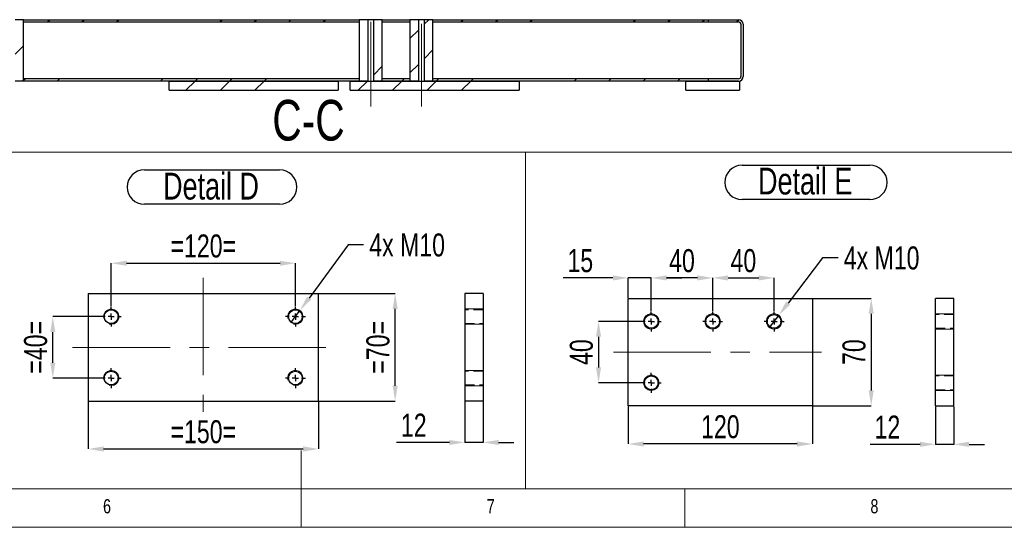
# Model space of a CAD drawing. Header units: millimetres. Extents: x 5 to 589, y 5 to 415.
# Tile 3 of 14: x 260 to 389, y 5 to 71. Entities that reach past the tile are written whole.
import ezdxf

# ---------------------------------------------------------------- set-up
doc = ezdxf.new("R2010")
doc.units = ezdxf.units.MM
doc.header["$PDSIZE"] = -1
doc.linetypes.add('CENTERX2', pattern=[20.32, 12.7, -2.54, 2.54, -2.54])
doc.linetypes.add('HIDDEN', pattern=[1.905, 1.27, -0.635])
for name, color, linetype in [('COTES', 1, 'Continuous'), ('NOTES', 6, 'Continuous'), ('TRAIT-FINS', 9, 'Continuous'), ('TRAIT-MIXTES', 3, 'CENTERX2'), ('TRAIT-TIRET', 2, 'HIDDEN')]:
    doc.layers.add(name, color=color, linetype=linetype)
doc.layers.add('TRAIT-FORT', color=4, linetype='Continuous', lineweight=25)
doc.styles.add('SLDTEXTSTYLE0', font='TXT', dxfattribs={"width": 0.75})
doc.dimstyles.new('SLDDIMSTYLE4', dxfattribs={"dimtxt": 3, "dimasz": 2, "dimexe": 0, "dimexo": 0.0625, "dimgap": 0.75, "dimtad": 0, "dimtih": 1, "dimtoh": 1, "dimdec": 0, "dimlfac": 5, "dimrnd": 1e-09, "dimzin": 12, "dimdsep": 46, "dimtxsty": 'SLDTEXTSTYLE0', "dimblk1": 'NONE', "dimsah": 1, "dimcen": 0, "dimadec": 0, "dimazin": 3, "dimtfac": 1, "dimtdec": 0, "dimtmove": 0, "dimatfit": 3, "dimldrblk": 'NONE', "dimfxl": 1, "dimfrac": 2, "dimtolj": 1, "dimtzin": 12, "dimarcsym": 0})
doc.dimstyles.new('SLDDIMSTYLE5', dxfattribs={"dimtxt": 3, "dimasz": 2, "dimexe": 0, "dimexo": 0.0625, "dimgap": 0.75, "dimtad": 1, "dimdec": 0, "dimlfac": 5, "dimrnd": 1e-09, "dimzin": 12, "dimdsep": 46, "dimtxsty": 'SLDTEXTSTYLE0', "dimsah": 1, "dimcen": 0.09, "dimadec": 0, "dimazin": 3, "dimtfac": 1, "dimtdec": 0, "dimtofl": 0, "dimtmove": 0, "dimatfit": 3, "dimfxl": 1, "dimfrac": 2, "dimtolj": 1, "dimtzin": 12, "dimarcsym": 0})
doc.dimstyles.new('SLDDIMSTYLE6', dxfattribs={"dimtxt": 3, "dimasz": 2, "dimexe": 0, "dimexo": 0.0625, "dimgap": 0.75, "dimtad": 1, "dimdec": 0, "dimlfac": 5, "dimrnd": 1e-09, "dimzin": 12, "dimdsep": 46, "dimtxsty": 'SLDTEXTSTYLE0', "dimsah": 1, "dimcen": 0.09, "dimadec": 0, "dimazin": 3, "dimtfac": 1, "dimtdec": 0, "dimtmove": 0, "dimatfit": 0, "dimfxl": 1, "dimfrac": 2, "dimtolj": 1, "dimtzin": 12, "dimarcsym": 0})
pattern_1 = [(45, (0, 0), (-13.4704, 13.4704), []), (45, (4.49, 2e-323), (-13.4704, 13.4704), []), (45, (8.98, 4e-323), (-13.4704, 13.4704), []), (45, (13.47, 6e-323), (-13.4704, 13.4704), [])]

# ---------------------------------------------------------------- blocks, each defined once
blk = doc.blocks.new('_D_40')
at = {"layer": 'COTES', "color": 0, "lineweight": -2, "transparency": 16777216}
for p, q in [((272.23, 33.82), (272.23, 39.41)), ((274.23, 39.41), (294.23, 39.41)), ((296.23, 33.82), (296.23, 39.41))]:
    blk.add_line(p, q, dxfattribs=at)
at = {"layer": 'COTES', "color": 0, "transparency": 16777216}
for points in [[(274.23, 39.74), (274.23, 39.08), (272.23, 39.41)], [(294.23, 39.74), (294.23, 39.08), (296.23, 39.41)]]:
    blk.add_solid(points, dxfattribs=at)
at = {"layer": 'Defpoints', "color": 0, "transparency": 16777216}
for p in [(296.23, 39.41), (272.23, 33.75), (296.23, 33.75)]:
    blk.add_point(p, dxfattribs=at)
at = {"layer": 'COTES', "color": 0, "transparency": 16777216, "insert": (284.23, 43.16), "char_height": 3, "attachment_point": 2, "style": 'SLDTEXTSTYLE0'}
blk.add_mtext('\\A1;=120=', dxfattribs=at)
blk = doc.blocks.new('_D_41')
at = {"layer": 'COTES', "color": 0, "lineweight": -2, "transparency": 16777216}
for p, q in [((269.23, 21.39), (269.23, 15.21)), ((299.23, 21.39), (299.23, 15.21)), ((271.23, 15.21), (297.23, 15.21))]:
    blk.add_line(p, q, dxfattribs=at)
at = {"layer": 'COTES', "color": 0, "transparency": 16777216}
for points in [[(271.23, 15.54), (271.23, 14.87), (269.23, 15.21)], [(297.23, 15.54), (297.23, 14.87), (299.23, 15.21)]]:
    blk.add_solid(points, dxfattribs=at)
at = {"layer": 'Defpoints', "color": 0, "transparency": 16777216}
for p in [(269.23, 21.45), (299.23, 21.45), (299.23, 15.21)]:
    blk.add_point(p, dxfattribs=at)
at = {"layer": 'COTES', "color": 0, "transparency": 16777216, "insert": (284.23, 18.96), "char_height": 3, "attachment_point": 2, "style": 'SLDTEXTSTYLE0'}
blk.add_mtext('\\A1;=150=', dxfattribs=at)
blk = doc.blocks.new('_D_42')
at = {"layer": 'COTES', "color": 0, "lineweight": -2, "transparency": 16777216}
for p, q in [((270.87, 32.45), (264.62, 32.45)), ((264.62, 26.45), (264.62, 30.45)), ((270.87, 24.45), (264.62, 24.45))]:
    blk.add_line(p, q, dxfattribs=at)
at = {"layer": 'COTES', "color": 0, "transparency": 16777216}
for points in [[(264.29, 30.45), (264.95, 30.45), (264.62, 32.45)], [(264.29, 26.45), (264.95, 26.45), (264.62, 24.45)]]:
    blk.add_solid(points, dxfattribs=at)
at = {"layer": 'Defpoints', "color": 0, "transparency": 16777216}
for p in [(264.62, 32.45), (270.93, 32.45), (270.93, 24.45)]:
    blk.add_point(p, dxfattribs=at)
at = {"layer": 'COTES', "color": 0, "transparency": 16777216, "insert": (260.87, 28.45), "char_height": 3, "attachment_point": 2, "rotation": 90, "style": 'SLDTEXTSTYLE0'}
blk.add_mtext('\\A1;=40=', dxfattribs=at)
blk = doc.blocks.new('_D_43')
at = {"layer": 'COTES', "color": 0, "lineweight": -2, "transparency": 16777216}
for p, q in [((299.3, 35.45), (309.23, 35.45)), ((309.23, 23.45), (309.23, 33.45)), ((299.3, 21.45), (309.23, 21.45))]:
    blk.add_line(p, q, dxfattribs=at)
at = {"layer": 'COTES', "color": 0, "transparency": 16777216}
for points in [[(308.9, 33.45), (309.57, 33.45), (309.23, 35.45)], [(308.9, 23.45), (309.57, 23.45), (309.23, 21.45)]]:
    blk.add_solid(points, dxfattribs=at)
at = {"layer": 'Defpoints', "color": 0, "transparency": 16777216}
for p in [(299.23, 35.45), (309.23, 35.45), (299.23, 21.45)]:
    blk.add_point(p, dxfattribs=at)
at = {"layer": 'COTES', "color": 0, "transparency": 16777216, "insert": (305.48, 28.45), "char_height": 3, "attachment_point": 2, "rotation": 90, "style": 'SLDTEXTSTYLE0'}
blk.add_mtext('\\A1;=70=', dxfattribs=at)
blk = doc.blocks.new('_D_44')
at = {"layer": 'COTES', "color": 0, "lineweight": -2, "transparency": 16777216}
for p, q in [((303.11, 41.79), (298.01, 34.87)), ((305.11, 41.79), (303.11, 41.79)), ((295.64, 31.65), (296.83, 33.26))]:
    blk.add_line(p, q, dxfattribs=at)
at = {"layer": 'COTES', "color": 0, "transparency": 16777216}
blk.add_solid([(297.75, 35.07), (298.28, 34.67), (296.83, 33.26)], dxfattribs=at)
at = {"layer": 'Defpoints', "color": 0, "transparency": 16777216}
for p in [(296.83, 33.26), (295.64, 31.65)]:
    blk.add_point(p, dxfattribs=at)
at = {"layer": 'COTES', "color": 0, "transparency": 16777216, "insert": (305.86, 43.29), "char_height": 3, "attachment_point": 1, "style": 'SLDTEXTSTYLE0'}
blk.add_mtext('\\A1;4x M10', dxfattribs=at)
blk = doc.blocks.new('_NONE')
blk = doc.blocks.new('SW_NOTE_36')
at = {"layer": 'NOTES', "color": 0}
for p, q in [((-0.1, 4.89), (17.52, 4.89)), ((17.52, 0.39), (-0.1, 0.39))]:
    blk.add_line(p, q, dxfattribs=at)
for centre, start, end in [((-0.1, 2.64), 90, 270), ((17.52, 2.64), 270, 90)]:
    blk.add_arc(centre, 2.25, start, end, dxfattribs=at)
at = {"layer": 'NOTES', "color": 0, "insert": (8.59, 4.51), "char_height": 3.5, "attachment_point": 2, "style": 'SLDTEXTSTYLE0'}
blk.add_mtext('Detail D', dxfattribs=at)
blk = doc.blocks.new('SW_CENTERMARKSYMBOL_14')
at = {"layer": 'TRAIT-MIXTES', "color": 0}
for p, q in [((0, 0.8), (0, 1.3)), ((-0.8, 0), (-1.3, 0)), ((0, 0), (-0.4, 0)), ((0, 0), (0, 0.4)), ((0, 0), (0, -0.4)), ((0, 0), (0.4, 0)), ((0.8, 0), (1.3, 0)), ((0, -0.8), (0, -1.3))]:
    blk.add_line(p, q, dxfattribs=at)
blk = doc.blocks.new('SW_CENTERMARKSYMBOL_15')
at = {"layer": 'TRAIT-MIXTES', "color": 0}
for p, q in [((0, 0.8), (0, 1.3)), ((-0.8, 0), (-1.3, 0)), ((0, 0), (-0.4, 0)), ((0, 0), (0, 0.4)), ((0, 0), (0, -0.4)), ((0, 0), (0.4, 0)), ((0.8, 0), (1.3, 0)), ((0, -0.8), (0, -1.3))]:
    blk.add_line(p, q, dxfattribs=at)
blk = doc.blocks.new('SW_CENTERMARKSYMBOL_16')
at = {"layer": 'TRAIT-MIXTES', "color": 0}
for p, q in [((0, 0.8), (0, 1.3)), ((-0.8, 0), (-1.3, 0)), ((0, 0), (-0.4, 0)), ((0, 0), (0, 0.4)), ((0, 0), (0, -0.4)), ((0, 0), (0.4, 0)), ((0.8, 0), (1.3, 0)), ((0, -0.8), (0, -1.3))]:
    blk.add_line(p, q, dxfattribs=at)
blk = doc.blocks.new('SW_CENTERMARKSYMBOL_17')
at = {"layer": 'TRAIT-MIXTES', "color": 0}
for p, q in [((0, 0.8), (0, 1.3)), ((-0.8, 0), (-1.3, 0)), ((0, 0), (-0.4, 0)), ((0, 0), (0, 0.4)), ((0, 0), (0, -0.4)), ((0, 0), (0.4, 0)), ((0.8, 0), (1.3, 0)), ((0, -0.8), (0, -1.3))]:
    blk.add_line(p, q, dxfattribs=at)
blk = doc.blocks.new('_D_54')
at = {"layer": 'COTES', "color": 0, "lineweight": -2, "transparency": 16777216}
for p, q in [((364.94, 40.1), (360.43, 34.21)), ((366.94, 40.1), (364.94, 40.1)), ((358, 31.03), (359.22, 32.62))]:
    blk.add_line(p, q, dxfattribs=at)
at = {"layer": 'COTES', "color": 0, "transparency": 16777216}
blk.add_solid([(360.17, 34.41), (360.7, 34.01), (359.22, 32.62)], dxfattribs=at)
at = {"layer": 'Defpoints', "color": 0, "transparency": 16777216}
for p in [(359.22, 32.62), (358, 31.03)]:
    blk.add_point(p, dxfattribs=at)
at = {"layer": 'COTES', "color": 0, "transparency": 16777216, "insert": (367.69, 41.6), "char_height": 3, "attachment_point": 1, "style": 'SLDTEXTSTYLE0'}
blk.add_mtext('\\A1;4x M10', dxfattribs=at)
blk = doc.blocks.new('_D_55')
at = {"layer": 'COTES', "color": 0, "lineweight": -2, "transparency": 16777216}
for p, q in [((350.61, 33.19), (350.61, 37.5)), ((352.61, 37.5), (356.61, 37.5)), ((358.61, 33.19), (358.61, 37.5))]:
    blk.add_line(p, q, dxfattribs=at)
at = {"layer": 'COTES', "color": 0, "transparency": 16777216}
for points in [[(352.61, 37.83), (352.61, 37.16), (350.61, 37.5)], [(356.61, 37.83), (356.61, 37.16), (358.61, 37.5)]]:
    blk.add_solid(points, dxfattribs=at)
at = {"layer": 'Defpoints', "color": 0, "transparency": 16777216}
for p in [(358.61, 37.5), (350.61, 33.13), (358.61, 33.13)]:
    blk.add_point(p, dxfattribs=at)
at = {"layer": 'COTES', "color": 0, "transparency": 16777216, "insert": (354.61, 41.25), "char_height": 3, "attachment_point": 2, "style": 'SLDTEXTSTYLE0'}
blk.add_mtext('\\A1;40', dxfattribs=at)
blk = doc.blocks.new('_D_56')
at = {"layer": 'COTES', "color": 0, "lineweight": -2, "transparency": 16777216}
for p, q in [((342.61, 33.19), (342.61, 37.5)), ((348.61, 37.5), (344.61, 37.5)), ((350.61, 33.19), (350.61, 37.5))]:
    blk.add_line(p, q, dxfattribs=at)
at = {"layer": 'COTES', "color": 0, "transparency": 16777216}
for points in [[(344.61, 37.83), (344.61, 37.16), (342.61, 37.5)], [(348.61, 37.83), (348.61, 37.16), (350.61, 37.5)]]:
    blk.add_solid(points, dxfattribs=at)
at = {"layer": 'Defpoints', "color": 0, "transparency": 16777216}
for p in [(342.61, 37.5), (342.61, 33.13), (350.61, 33.13)]:
    blk.add_point(p, dxfattribs=at)
at = {"layer": 'COTES', "color": 0, "transparency": 16777216, "insert": (346.61, 41.25), "char_height": 3, "attachment_point": 2, "style": 'SLDTEXTSTYLE0'}
blk.add_mtext('\\A1;40', dxfattribs=at)
blk = doc.blocks.new('_D_57')
at = {"layer": 'COTES', "color": 0, "lineweight": -2, "transparency": 16777216}
for p, q in [((341.25, 31.83), (335.74, 31.83)), ((335.74, 29.83), (335.74, 25.83)), ((341.25, 23.83), (335.74, 23.83))]:
    blk.add_line(p, q, dxfattribs=at)
at = {"layer": 'COTES', "color": 0, "transparency": 16777216}
for points in [[(335.4, 29.83), (336.07, 29.83), (335.74, 31.83)], [(335.4, 25.83), (336.07, 25.83), (335.74, 23.83)]]:
    blk.add_solid(points, dxfattribs=at)
at = {"layer": 'Defpoints', "color": 0, "transparency": 16777216}
for p in [(341.31, 31.83), (335.74, 23.83), (341.31, 23.83)]:
    blk.add_point(p, dxfattribs=at)
at = {"layer": 'COTES', "color": 0, "transparency": 16777216, "insert": (331.99, 27.83), "char_height": 3, "attachment_point": 2, "rotation": 90, "style": 'SLDTEXTSTYLE0'}
blk.add_mtext('\\A1;40', dxfattribs=at)
blk = doc.blocks.new('_D_58')
at = {"layer": 'COTES', "color": 0, "lineweight": -2, "transparency": 16777216}
for p, q in [((363.67, 34.83), (371.27, 34.83)), ((371.27, 32.83), (371.27, 22.83)), ((363.67, 20.83), (371.27, 20.83))]:
    blk.add_line(p, q, dxfattribs=at)
at = {"layer": 'COTES', "color": 0, "transparency": 16777216}
for points in [[(370.93, 32.83), (371.6, 32.83), (371.27, 34.83)], [(370.93, 22.83), (371.6, 22.83), (371.27, 20.83)]]:
    blk.add_solid(points, dxfattribs=at)
at = {"layer": 'Defpoints', "color": 0, "transparency": 16777216}
for p in [(363.61, 34.83), (363.61, 20.83), (371.27, 20.83)]:
    blk.add_point(p, dxfattribs=at)
at = {"layer": 'COTES', "color": 0, "transparency": 16777216, "insert": (367.52, 27.83), "char_height": 3, "attachment_point": 2, "rotation": 90, "style": 'SLDTEXTSTYLE0'}
blk.add_mtext('\\A1;70', dxfattribs=at)
blk = doc.blocks.new('_D_59')
at = {"layer": 'COTES', "color": 0, "lineweight": -2, "transparency": 16777216}
for p, q in [((339.61, 20.76), (339.61, 15.86)), ((363.61, 20.76), (363.61, 15.86)), ((361.61, 15.86), (341.61, 15.86))]:
    blk.add_line(p, q, dxfattribs=at)
at = {"layer": 'COTES', "color": 0, "transparency": 16777216}
for points in [[(341.61, 16.19), (341.61, 15.52), (339.61, 15.86)], [(361.61, 16.19), (361.61, 15.52), (363.61, 15.86)]]:
    blk.add_solid(points, dxfattribs=at)
at = {"layer": 'Defpoints', "color": 0, "transparency": 16777216}
for p in [(339.61, 20.83), (363.61, 20.83), (339.61, 15.86)]:
    blk.add_point(p, dxfattribs=at)
at = {"layer": 'COTES', "color": 0, "transparency": 16777216, "insert": (351.61, 19.61), "char_height": 3, "attachment_point": 2, "style": 'SLDTEXTSTYLE0'}
blk.add_mtext('\\A1;120', dxfattribs=at)
blk = doc.blocks.new('_D_60')
at = {"layer": 'COTES', "color": 0, "lineweight": -2, "transparency": 16777216}
for p, q in [((337.61, 37.5), (331.11, 37.5)), ((339.61, 34.89), (339.61, 37.5)), ((342.61, 37.5), (339.61, 37.5)), ((342.61, 33.19), (342.61, 37.5)), ((344.61, 37.5), (346.61, 37.5))]:
    blk.add_line(p, q, dxfattribs=at)
at = {"layer": 'COTES', "color": 0, "transparency": 16777216}
for points in [[(337.61, 37.83), (337.61, 37.16), (339.61, 37.5)], [(344.61, 37.83), (344.61, 37.16), (342.61, 37.5)]]:
    blk.add_solid(points, dxfattribs=at)
at = {"layer": 'Defpoints', "color": 0, "transparency": 16777216}
for p in [(339.61, 37.5), (339.61, 34.83), (342.61, 33.13)]:
    blk.add_point(p, dxfattribs=at)
at = {"layer": 'COTES', "color": 0, "transparency": 16777216, "insert": (333.36, 41.25), "char_height": 3, "attachment_point": 2, "style": 'SLDTEXTSTYLE0'}
blk.add_mtext('\\A1;15', dxfattribs=at)
blk = doc.blocks.new('SW_NOTE_38')
at = {"layer": 'NOTES', "color": 0}
for p, q in [((-0.03, 4.84), (16.61, 4.84)), ((16.61, 0.34), (-0.03, 0.34))]:
    blk.add_line(p, q, dxfattribs=at)
for centre, start, end in [((-0.03, 2.59), 90, 270), ((16.61, 2.59), 270, 90)]:
    blk.add_arc(centre, 2.25, start, end, dxfattribs=at)
at = {"layer": 'NOTES', "color": 0, "insert": (8.2, 4.51), "char_height": 3.5, "attachment_point": 2, "style": 'SLDTEXTSTYLE0'}
blk.add_mtext('Detail E', dxfattribs=at)
blk = doc.blocks.new('SW_CENTERMARKSYMBOL_23')
at = {"layer": 'TRAIT-MIXTES', "color": 0}
for p, q in [((0, 0.8), (0, 1.3)), ((-0.8, 0), (-1.3, 0)), ((0, 0), (-0.4, 0)), ((0, 0), (0, 0.4)), ((0, 0), (0, -0.4)), ((0, 0), (0.4, 0)), ((0.8, 0), (1.3, 0)), ((0, -0.8), (0, -1.3))]:
    blk.add_line(p, q, dxfattribs=at)
blk = doc.blocks.new('SW_CENTERMARKSYMBOL_24')
at = {"layer": 'TRAIT-MIXTES', "color": 0}
for p, q in [((0, 0.8), (0, 1.3)), ((-0.8, 0), (-1.3, 0)), ((0, 0), (-0.4, 0)), ((0, 0), (0, 0.4)), ((0, 0), (0, -0.4)), ((0, 0), (0.4, 0)), ((0.8, 0), (1.3, 0)), ((0, -0.8), (0, -1.3))]:
    blk.add_line(p, q, dxfattribs=at)
blk = doc.blocks.new('SW_CENTERMARKSYMBOL_25')
at = {"layer": 'TRAIT-MIXTES', "color": 0}
for p, q in [((0, 0.8), (0, 1.3)), ((-0.8, 0), (-1.3, 0)), ((0, 0), (-0.4, 0)), ((0, 0), (0, 0.4)), ((0, 0), (0, -0.4)), ((0, 0), (0.4, 0)), ((0.8, 0), (1.3, 0)), ((0, -0.8), (0, -1.3))]:
    blk.add_line(p, q, dxfattribs=at)
blk = doc.blocks.new('SW_CENTERMARKSYMBOL_26')
at = {"layer": 'TRAIT-MIXTES', "color": 0}
for p, q in [((0, 0.8), (0, 1.3)), ((-0.8, 0), (-1.3, 0)), ((0, 0), (-0.4, 0)), ((0, 0), (0, 0.4)), ((0, 0), (0, -0.4)), ((0, 0), (0.4, 0)), ((0.8, 0), (1.3, 0)), ((0, -0.8), (0, -1.3))]:
    blk.add_line(p, q, dxfattribs=at)
blk = doc.blocks.new('_D_62')
at = {"layer": 'COTES', "color": 0, "lineweight": -2, "transparency": 16777216}
for p, q in [((379.63, 20.76), (379.63, 15.81)), ((382.03, 20.76), (382.03, 15.81)), ((377.63, 15.81), (371.13, 15.81)), ((382.03, 15.81), (379.63, 15.81)), ((384.03, 15.81), (386.03, 15.81))]:
    blk.add_line(p, q, dxfattribs=at)
at = {"layer": 'COTES', "color": 0, "transparency": 16777216}
for points in [[(377.63, 16.15), (377.63, 15.48), (379.63, 15.81)], [(384.03, 16.15), (384.03, 15.48), (382.03, 15.81)]]:
    blk.add_solid(points, dxfattribs=at)
at = {"layer": 'Defpoints', "color": 0, "transparency": 16777216}
for p in [(379.63, 20.83), (382.03, 20.83), (382.03, 15.81)]:
    blk.add_point(p, dxfattribs=at)
at = {"layer": 'COTES', "color": 0, "transparency": 16777216, "insert": (373.38, 19.56), "char_height": 3, "attachment_point": 2, "style": 'SLDTEXTSTYLE0'}
blk.add_mtext('\\A1;12', dxfattribs=at)
blk = doc.blocks.new('_D_63')
at = {"layer": 'COTES', "color": 0, "lineweight": -2, "transparency": 16777216}
for p, q in [((318.3, 21.39), (318.3, 16.06)), ((320.7, 21.39), (320.7, 16.06)), ((316.3, 16.06), (309.41, 16.06)), ((320.7, 16.06), (318.3, 16.06)), ((322.7, 16.06), (324.7, 16.06))]:
    blk.add_line(p, q, dxfattribs=at)
at = {"layer": 'COTES', "color": 0, "transparency": 16777216}
for points in [[(316.3, 16.39), (316.3, 15.73), (318.3, 16.06)], [(322.7, 16.39), (322.7, 15.73), (320.7, 16.06)]]:
    blk.add_solid(points, dxfattribs=at)
at = {"layer": 'Defpoints', "color": 0, "transparency": 16777216}
for p in [(318.3, 21.45), (320.7, 21.45), (318.3, 16.06)]:
    blk.add_point(p, dxfattribs=at)
at = {"layer": 'COTES', "color": 0, "transparency": 16777216, "insert": (311.66, 19.81), "char_height": 3, "attachment_point": 2, "style": 'SLDTEXTSTYLE0'}
blk.add_mtext('\\A1;12', dxfattribs=at)

msp = doc.modelspace()

# ---------------------------------------------------------------- hatches: boundary and pattern name
at = {"layer": 'TRAIT-FINS'}
h = msp.add_hatch(dxfattribs=at)
h.set_pattern_fill('DIN 201 ACIER ET FONTE', color=256, style=0, pattern_type=2)
h.set_pattern_definition(pattern_1)
h.paths.add_polyline_path([(259.72, 63.15), (260.82, 63.15), (260.82, 71.15), (259.72, 71.15)], flags=0)
h = msp.add_hatch(dxfattribs=at)
h.set_pattern_fill('DIN 201 ACIER ET FONTE', color=256, style=0, pattern_type=2)
h.set_pattern_definition(pattern_1)
h.paths.add_polyline_path([(304.56, 70.85), (304.56, 71.15), (260.82, 71.15), (260.82, 70.85)], flags=0)
h = msp.add_hatch(dxfattribs=at)
h.set_pattern_fill('DIN 201 ACIER ET FONTE', color=256, style=0, pattern_type=2)
h.set_pattern_definition(pattern_1)
h.paths.add_polyline_path([(305.66, 71.15), (304.56, 71.15), (304.56, 63.15), (305.66, 63.15)], flags=0)
h = msp.add_hatch(dxfattribs=at)
h.set_pattern_fill('DIN 201 ACIER ET FONTE', color=256, style=0, pattern_type=2)
h.set_pattern_definition(pattern_1)
h.paths.add_polyline_path([(306.45, 63.15), (307.56, 63.15), (307.56, 71.15), (306.45, 71.15)], flags=0)
h = msp.add_hatch(dxfattribs=at)
h.set_pattern_fill('DIN 201 ACIER ET FONTE', color=256, style=0, pattern_type=2)
h.set_pattern_definition(pattern_1)
h.paths.add_polyline_path([(311.16, 70.85), (311.16, 71.15), (307.56, 71.15), (307.56, 70.85)], flags=0)
h = msp.add_hatch(dxfattribs=at)
h.set_pattern_fill('DIN 201 ACIER ET FONTE', color=256, style=0, pattern_type=2)
h.set_pattern_definition(pattern_1)
h.paths.add_polyline_path([(312.26, 71.15), (311.16, 71.15), (311.16, 63.15), (312.26, 63.15)], flags=0)
h = msp.add_hatch(dxfattribs=at)
h.set_pattern_fill('DIN 201 ACIER ET FONTE', color=256, style=0, pattern_type=2)
h.set_pattern_definition(pattern_1)
h.paths.add_polyline_path([(313.06, 63.15), (314.16, 63.15), (314.16, 71.15), (313.06, 71.15)], flags=0)
h = msp.add_hatch(dxfattribs=at)
h.set_pattern_fill('DIN 201 ACIER ET FONTE', color=256, style=0, pattern_type=2)
h.set_pattern_definition(pattern_1)
h.paths.add_polyline_path([(314.16, 70.85), (350.03, 70.85), (350.03, 71.15), (314.16, 71.15)], flags=0)
h = msp.add_hatch(dxfattribs=at)
h.set_pattern_fill('DIN 201 ACIER ET FONTE', color=256, style=0, pattern_type=2)
h.set_pattern_definition(pattern_1)
edge = h.paths.add_edge_path(flags=0)
edge.add_line((350.03, 70.85), (353.99, 70.85))
edge.add_arc((353.99, 70.55), 0.3, 0, 90, ccw=False)
edge.add_line((354.29, 70.55), (354.29, 63.75))
edge.add_arc((353.99, 63.75), 0.3, 270, 360, ccw=False)
edge.add_line((353.99, 63.45), (350.03, 63.45))
edge.add_line((350.03, 63.45), (350.03, 63.15))
edge.add_line((350.03, 63.15), (353.99, 63.15))
edge.add_arc((353.99, 63.75), 0.6, 270, 360)
edge.add_line((354.59, 63.75), (354.59, 70.55))
edge.add_arc((353.99, 70.55), 0.6, 0, 90)
edge.add_line((353.99, 71.15), (350.03, 71.15))
edge.add_line((350.03, 71.15), (350.03, 70.85))
h = msp.add_hatch(dxfattribs=at)
h.set_pattern_fill('DIN 201 ACIER ET FONTE', color=256, style=0, pattern_type=2)
h.set_pattern_definition(pattern_1)
h.paths.add_polyline_path([(304.56, 63.15), (304.56, 63.45), (260.82, 63.45), (260.82, 63.15)], flags=0)
h = msp.add_hatch(dxfattribs=at)
h.set_pattern_fill('DIN 201 ACIER ET FONTE', color=256, style=0, pattern_type=2)
h.set_pattern_definition(pattern_1)
h.paths.add_polyline_path([(279.79, 63.15), (279.79, 61.95), (301.79, 61.95), (301.79, 63.15)], flags=0)
h = msp.add_hatch(dxfattribs=at)
h.set_pattern_fill('DIN 201 ACIER ET FONTE', color=256, style=0, pattern_type=2)
h.set_pattern_definition(pattern_1)
h.paths.add_polyline_path([(303.39, 63.15), (303.39, 61.95), (325.39, 61.95), (325.39, 63.15)], flags=0)
h = msp.add_hatch(dxfattribs=at)
h.set_pattern_fill('DIN 201 ACIER ET FONTE', color=256, style=0, pattern_type=2)
h.set_pattern_definition(pattern_1)
h.paths.add_polyline_path([(311.16, 63.15), (311.16, 63.45), (307.56, 63.45), (307.56, 63.15)], flags=0)
h = msp.add_hatch(dxfattribs=at)
h.set_pattern_fill('DIN 201 ACIER ET FONTE', color=256, style=0, pattern_type=2)
h.set_pattern_definition(pattern_1)
h.paths.add_polyline_path([(314.16, 63.15), (350.03, 63.15), (350.03, 63.45), (314.16, 63.45)], flags=0)
h = msp.add_hatch(dxfattribs=at)
h.set_pattern_fill('DIN 201 ACIER ET FONTE', color=256, style=0, pattern_type=2)
h.set_pattern_definition(pattern_1)
h.paths.add_polyline_path([(347.09, 63.15), (347.09, 61.95), (354.09, 61.95), (354.09, 63.15)], flags=0)

# ---------------------------------------------------------------- linework, layer by layer
at = {"lineweight": 18}
for p, q in [((256.32, 53.87), (326.2, 53.87)), ((326.2, 53.87), (326.2, 10)), ((326.2, 10), (326.2, 53.87)), ((326.2, 53.87), (391.63, 53.87)), ((297, 5), (297, 15)), ((10, 10), (584, 10)), ((256.32, 10), (326.2, 10)), ((326.2, 10), (391.63, 10)), ((347, 5), (347, 10)), ((5, 5), (589, 5))]:
    msp.add_line(p, q, dxfattribs=at)
at = {"layer": 'TRAIT-FINS', "lineweight": 18}
for p, q in [((320.7, 33.45), (318.3, 33.45)), ((320.7, 33.45), (318.3, 33.45)), ((382.03, 32.83), (379.63, 32.83)), ((382.03, 32.83), (379.63, 32.83)), ((382.03, 32.83), (379.63, 32.83)), ((320.7, 31.45), (318.3, 31.45)), ((320.7, 31.45), (318.3, 31.45)), ((382.03, 30.83), (379.63, 30.83)), ((382.03, 30.83), (379.63, 30.83)), ((382.03, 30.83), (379.63, 30.83)), ((320.7, 25.45), (318.3, 25.45)), ((320.7, 25.45), (318.3, 25.45)), ((382.03, 24.83), (379.63, 24.83)), ((320.7, 23.45), (318.3, 23.45)), ((320.7, 23.45), (318.3, 23.45)), ((382.03, 22.83), (379.63, 22.83))]:
    msp.add_line(p, q, dxfattribs=at)
for centre in [(342.61, 31.83), (350.61, 31.83), (358.61, 31.83), (342.61, 23.83)]:
    msp.add_circle(centre, 1, dxfattribs=at)
for centre in [(272.23, 32.45), (296.23, 32.45), (342.61, 31.83), (350.61, 31.83), (358.61, 31.83), (272.23, 24.45), (296.23, 24.45), (342.61, 23.83)]:
    msp.add_arc(centre, 1, 255, 195, dxfattribs=at)
at = {"layer": 'TRAIT-FORT', "lineweight": 25}
for p, q in [((260.82, 71.15), (259.72, 71.15)), ((260.82, 70.85), (260.82, 71.15)), ((260.82, 71.15), (304.56, 71.15)), ((260.82, 63.15), (260.82, 71.15)), ((260.82, 70.85), (304.56, 70.85)), ((304.56, 71.15), (304.56, 70.85)), ((304.56, 71.15), (304.56, 63.15)), ((305.66, 71.15), (304.56, 71.15)), ((305.66, 71.15), (305.66, 63.15)), ((306.45, 71.15), (305.66, 71.15)), ((306.45, 63.15), (306.45, 71.15)), ((307.56, 71.15), (306.45, 71.15)), ((307.56, 70.85), (307.56, 71.15)), ((307.56, 71.15), (311.16, 71.15)), ((307.56, 63.15), (307.56, 71.15)), ((307.56, 70.85), (311.16, 70.85)), ((311.16, 71.15), (311.16, 63.15)), ((312.26, 71.15), (311.16, 71.15)), ((311.16, 71.15), (311.16, 70.85)), ((312.26, 71.15), (312.26, 63.15)), ((313.06, 71.15), (312.26, 71.15)), ((313.06, 63.15), (313.06, 71.15)), ((314.16, 71.15), (313.06, 71.15)), ((314.16, 63.15), (314.16, 71.15)), ((314.16, 70.85), (314.16, 71.15)), ((314.16, 71.15), (350.03, 71.15)), ((314.16, 70.85), (350.03, 70.85)), ((350.03, 71.15), (353.99, 71.15)), ((350.03, 71.15), (350.03, 70.85)), ((350.03, 70.85), (353.99, 70.85)), ((354.29, 70.55), (354.29, 63.75)), ((354.59, 70.55), (354.59, 63.75)), ((260.82, 63.15), (259.72, 63.15)), ((260.82, 63.15), (260.82, 63.45)), ((304.56, 63.45), (260.82, 63.45)), ((304.56, 63.15), (260.82, 63.15)), ((279.79, 63.15), (301.79, 63.15)), ((279.79, 61.95), (279.79, 63.15)), ((301.79, 63.15), (301.79, 61.95)), ((303.39, 63.15), (325.39, 63.15)), ((303.39, 61.95), (303.39, 63.15)), ((304.56, 63.45), (304.56, 63.15)), ((305.66, 63.15), (304.56, 63.15)), ((307.56, 63.15), (306.45, 63.15)), ((307.56, 63.15), (307.56, 63.45)), ((311.16, 63.45), (307.56, 63.45)), ((311.16, 63.15), (307.56, 63.15)), ((311.16, 63.45), (311.16, 63.15)), ((312.26, 63.15), (311.16, 63.15)), ((314.16, 63.15), (313.06, 63.15)), ((314.16, 63.15), (314.16, 63.45)), ((350.03, 63.45), (314.16, 63.45)), ((350.03, 63.15), (314.16, 63.15)), ((325.39, 63.15), (325.39, 61.95)), ((347.09, 63.15), (354.09, 63.15)), ((347.09, 61.95), (347.09, 63.15)), ((350.03, 63.45), (350.03, 63.15)), ((353.99, 63.45), (350.03, 63.45)), ((353.99, 63.15), (350.03, 63.15)), ((354.09, 63.15), (354.09, 61.95)), ((279.79, 61.95), (301.79, 61.95)), ((303.39, 61.95), (325.39, 61.95)), ((347.09, 61.95), (354.09, 61.95)), ((269.23, 35.45), (299.23, 35.45)), ((269.23, 35.45), (269.23, 21.45)), ((299.23, 21.45), (299.23, 35.45)), ((318.3, 35.45), (318.3, 21.45)), ((320.7, 35.45), (318.3, 35.45)), ((320.7, 35.45), (320.7, 21.45)), ((339.61, 20.83), (339.61, 34.83)), ((339.61, 34.83), (363.61, 34.83)), ((363.61, 34.83), (363.61, 20.83)), ((379.63, 20.83), (379.63, 34.83)), ((382.03, 34.83), (379.63, 34.83)), ((382.03, 20.83), (382.03, 34.83)), ((269.23, 21.45), (299.23, 21.45)), ((320.7, 21.45), (318.3, 21.45)), ((363.61, 20.83), (339.61, 20.83)), ((379.63, 20.83), (382.03, 20.83))]:
    msp.add_line(p, q, dxfattribs=at)
for centre in [(272.23, 32.45), (296.23, 32.45), (342.61, 31.83), (350.61, 31.83), (358.61, 31.83), (272.23, 24.45), (296.23, 24.45), (342.61, 23.83)]:
    msp.add_circle(centre, 0.9, dxfattribs=at)
for centre, radius, start, end in [((353.99, 70.55), 0.6, 0, 90), ((353.99, 70.55), 0.3, 0, 90), ((353.99, 63.75), 0.3, 270, 0), ((353.99, 63.75), 0.6, 270, 0)]:
    msp.add_arc(centre, radius, start, end, dxfattribs=at)
at = {"layer": 'TRAIT-MIXTES', "lineweight": 18}
for p, q in [((306.06, 70.85), (306.06, 59.82)), ((312.66, 70.59), (312.66, 59.82)), ((284.23, 37.52), (284.23, 20.03)), ((267.2, 28.45), (301.32, 28.45)), ((337.69, 27.83), (364.77, 27.83))]:
    msp.add_line(p, q, dxfattribs=at)
at = {"layer": 'TRAIT-TIRET'}
for p, q in [((320.7, 33.35), (318.3, 33.35)), ((382.03, 32.73), (379.63, 32.73)), ((318.3, 31.55), (320.7, 31.55)), ((379.63, 30.93), (382.03, 30.93)), ((320.7, 25.35), (318.3, 25.35)), ((382.03, 24.73), (379.63, 24.73)), ((318.3, 23.55), (320.7, 23.55)), ((379.63, 22.93), (382.03, 22.93))]:
    msp.add_line(p, q, dxfattribs=at)

# ---------------------------------------------------------------- block references
at = {"layer": 'NOTES'}
for name, p in [('SW_NOTE_36', (276.65, 46.7)), ('SW_NOTE_38', (354.47, 47.36))]:
    msp.add_blockref(name, p, dxfattribs=at)
at = {"layer": 'TRAIT-MIXTES'}
for name, p in [('SW_CENTERMARKSYMBOL_15', (272.23, 32.45)), ('SW_CENTERMARKSYMBOL_17', (296.23, 32.45)), ('SW_CENTERMARKSYMBOL_26', (342.61, 31.83)), ('SW_CENTERMARKSYMBOL_23', (350.61, 31.83)), ('SW_CENTERMARKSYMBOL_24', (358.61, 31.83)), ('SW_CENTERMARKSYMBOL_14', (272.23, 24.45)), ('SW_CENTERMARKSYMBOL_16', (296.23, 24.45)), ('SW_CENTERMARKSYMBOL_25', (342.61, 23.83))]:
    msp.add_blockref(name, p, dxfattribs=at)

# ---------------------------------------------------------------- texts
at = {"layer": 'NOTES', "style": 'SLDTEXTSTYLE0'}
for s, insert, char_height, attachment_point in [('C-C', (297.94, 60.69), 5.292, 2), ('6', (271.17, 8.67), 1.85, 1), ('7', (321.17, 8.67), 1.85, 1), ('8', (371.17, 8.67), 1.85, 1)]:
    msp.add_mtext(s, dxfattribs=dict(at, insert=insert, char_height=char_height, attachment_point=attachment_point))

# ---------------------------------------------------------------- dimensions: what is measured, and where the dimension line sits
at = {"layer": 'COTES'}
for base, p1, p2, picture, middle in [((296.23, 39.41), (272.23, 33.75), (296.23, 33.75), '_D_40', (284.23, 39.41)), ((299.23, 15.21), (269.23, 21.45), (299.23, 21.45), '_D_41', (284.23, 15.21))]:
    dim = msp.add_linear_dim(base=base, p1=p1, p2=p2, text='=<>=', dimstyle='SLDDIMSTYLE5', dxfattribs=at)
    dim.commit()
    dim.dimension.update_dxf_attribs({"geometry": picture, "text_midpoint": middle, "dimtype": 160})
for p1, p2, text, picture, middle in [((295.64, 31.65), (296.83, 33.26), '4x M10', '_D_44', (311.68, 41.79)), ((358, 31.03), (359.22, 32.62), '4x M<>', '_D_54', (373.51, 40.1))]:
    dim = msp.add_diameter_dim_2p(p1=p1, p2=p2, text=text, dimstyle='SLDDIMSTYLE4', override={"dimpost": '<>'}, dxfattribs=at)
    dim.commit()
    dim.dimension.update_dxf_attribs({"geometry": picture, "text_midpoint": middle, "dimtype": 163})
for base, p1, p2, dimstyle, picture, middle in [((339.61, 37.5), (342.61, 33.13), (339.61, 34.83), 'SLDDIMSTYLE6', '_D_60', (333.36, 37.5)), ((342.61, 37.5), (350.61, 33.13), (342.61, 33.13), 'SLDDIMSTYLE5', '_D_56', (346.61, 37.5)), ((358.61, 37.5), (350.61, 33.13), (358.61, 33.13), 'SLDDIMSTYLE5', '_D_55', (354.61, 37.5)), ((339.61, 15.86), (363.61, 20.83), (339.61, 20.83), 'SLDDIMSTYLE5', '_D_59', (351.61, 15.86))]:
    dim = msp.add_linear_dim(base=base, p1=p1, p2=p2, dimstyle=dimstyle, dxfattribs=at)
    dim.commit()
    dim.dimension.update_dxf_attribs({"geometry": picture, "text_midpoint": middle, "dimtype": 160})
for base, p1, p2, dimstyle, picture, middle in [((309.23, 35.45), (299.23, 21.45), (299.23, 35.45), 'SLDDIMSTYLE5', '_D_43', (309.23, 28.45)), ((264.62, 32.45), (270.93, 24.45), (270.93, 32.45), 'SLDDIMSTYLE6', '_D_42', (264.62, 28.45))]:
    dim = msp.add_linear_dim(base=base, p1=p1, p2=p2, angle=90, text='=<>=', dimstyle=dimstyle, dxfattribs=at)
    dim.commit()
    dim.dimension.update_dxf_attribs({"geometry": picture, "text_midpoint": middle, "dimtype": 160})
for base, p1, p2, angle, dimstyle, picture, middle in [((371.27, 20.83), (363.61, 34.83), (363.61, 20.83), 90, 'SLDDIMSTYLE5', '_D_58', (371.27, 27.83)), ((335.74, 23.83), (341.31, 31.83), (341.31, 23.83), 90, 'SLDDIMSTYLE6', '_D_57', (335.74, 27.83)), ((318.3, 16.06), (320.7, 21.45), (318.3, 21.45), 0, 'SLDDIMSTYLE6', '_D_63', (311.66, 16.06)), ((382.03, 15.81), (379.63, 20.83), (382.03, 20.83), 0, 'SLDDIMSTYLE6', '_D_62', (373.38, 15.81))]:
    dim = msp.add_linear_dim(base=base, p1=p1, p2=p2, angle=angle, dimstyle=dimstyle, dxfattribs=at)
    dim.commit()
    dim.dimension.update_dxf_attribs({"geometry": picture, "text_midpoint": middle, "dimtype": 160})

doc.saveas('drawing.dxf')
